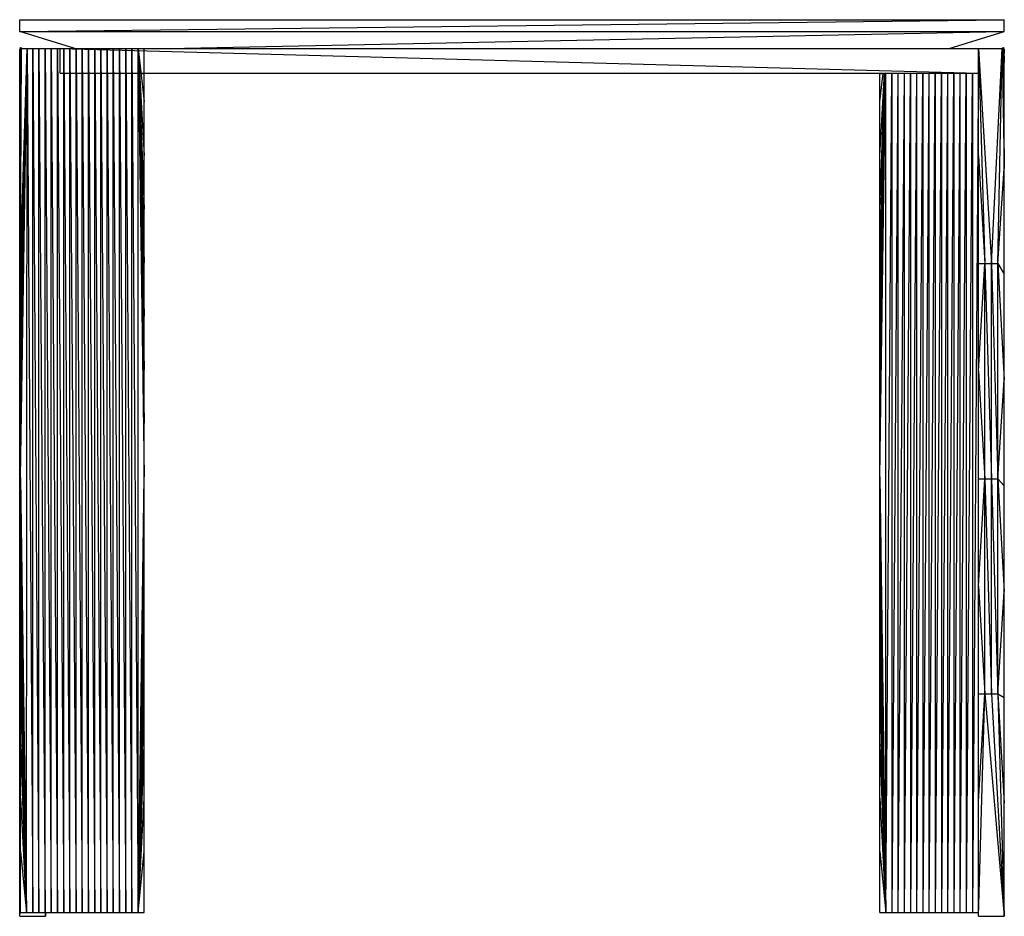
# Model space of a CAD drawing. Header units: millimetres. Extents: x 0 to 3648, y 0 to 1998.
# Tile 1 of 2: x 0 to 790, y 1279 to 1998. Entities that reach past the tile are written whole.
import ezdxf

# ---------------------------------------------------------------- set-up
doc = ezdxf.new("R2010")
doc.units = ezdxf.units.MM
doc.header["$MEASUREMENT"] = 0
doc.layers.add('Crea2D$visibili$tangenti', color=7, linetype='Continuous', true_color=0x000000)

msp = doc.modelspace()

# ---------------------------------------------------------------- linework, layer by layer
at = {"layer": 'Crea2D$visibili$tangenti'}
for p, q in [((0.08, 1988.9), (790.08, 1998.33)), ((0.08, 1988.9), (0.08, 1998.33)), ((0.08, 1998.33), (790.08, 1998.33)), ((790.08, 1988.9), (790.08, 1998.33)), ((0.08, 1988.93), (790.08, 1988.93)), ((0.08, 1988.9), (790.08, 1988.9)), ((44.14, 1975.29), (0.19, 1988.9)), ((119.19, 1975.29), (788.43, 1988.9)), ((746.02, 1975.29), (789.97, 1988.9)), ((0.53, 1931.38), (0.81, 1976.08)), ((0.53, 1931.38), (0.85, 1976.07)), ((0.53, 1931.38), (0.78, 1976.06)), ((0.53, 1931.38), (0.74, 1976.04)), ((0.53, 1931.38), (0.93, 1976.03)), ((0.53, 1931.38), (0.71, 1975.99)), ((0.53, 1931.38), (0.65, 1975.85)), ((0.53, 1974.3), (0.65, 1975.85)), ((0.53, 1931.38), (1.26, 1975.6)), ((0.65, 1975.85), (0.71, 1975.99)), ((0.71, 1975.99), (0.74, 1976.04)), ((0.74, 1976.04), (0.78, 1976.06)), ((0.78, 1976.06), (0.81, 1976.08)), ((0.81, 1976.08), (0.85, 1976.07)), ((0.85, 1976.07), (0.93, 1976.03)), ((0.93, 1976.03), (1.26, 1975.6)), ((1.26, 1975.6), (1.4, 1975.38)), ((788.76, 1975.38), (788.9, 1975.6)), ((788.9, 1975.6), (789.23, 1976.03)), ((788.9, 1975.6), (788.91, 1975.29)), ((789.23, 1976.03), (789.31, 1976.07)), ((789.23, 1976.03), (789.24, 1975.27)), ((789.31, 1976.07), (789.35, 1976.08)), ((789.31, 1976.07), (789.31, 1975.24)), ((789.35, 1976.08), (789.38, 1976.06)), ((789.35, 1976.08), (789.35, 1975.23)), ((789.38, 1976.06), (789.42, 1976.04)), ((789.38, 1976.06), (789.39, 1975.22)), ((789.42, 1976.04), (789.42, 1975.21)), ((789.42, 1976.04), (789.45, 1975.99)), ((789.45, 1975.99), (789.51, 1975.85)), ((789.45, 1975.99), (789.45, 1975.2)), ((789.51, 1975.85), (789.56, 1975.17)), ((789.51, 1975.85), (789.51, 1975.19)), ((0, 1971.15), (0.31, 1974.92)), ((0, 1971.15), (0.03, 1974.07)), ((0, 1971.15), (0.02, 1963.86)), ((0.02, 1963.86), (0.31, 1974.92)), ((0.02, 1974.3), (0.1, 1974.68)), ((0.02, 1963.86), (0.02, 1974.3)), ((0.02, 1963.86), (0.53, 1973.91)), ((0.02, 1963.86), (0.53, 1969.8)), ((0.03, 1974.07), (0.31, 1974.92)), ((0.1, 1974.68), (0.31, 1975)), ((0.31, 1975), (0.6, 1975.2)), ((0.31, 1974.92), (0.6, 1975.17)), ((0.53, 1931.38), (1.4, 1975.38)), ((0.53, 1888.45), (1.47, 1975.32)), ((0.53, 1888.45), (1.5, 1975.3)), ((0.53, 1630.89), (6, 1975.29)), ((0.53, 1673.82), (6, 1975.29)), ((0.53, 1759.67), (6, 1975.29)), ((0.53, 1716.75), (6, 1975.29)), ((0.53, 1802.6), (1.52, 1975.29)), ((0.53, 1802.6), (6, 1975.29)), ((0.53, 1888.45), (1.52, 1975.29)), ((0.53, 1845.53), (1.52, 1975.29)), ((0.53, 1888.45), (1.4, 1975.29)), ((0.53, 1974.3), (0.61, 1974.69)), ((0.53, 1931.38), (0.53, 1974.3)), ((0.6, 1975.17), (0.6, 1975.17)), ((0.6, 1975.12), (0.6, 1975.17)), ((0.61, 1974.69), (0.82, 1975)), ((0.82, 1975), (1.14, 1975.21)), ((1.14, 1975.21), (1.52, 1975.29)), ((1.4, 1975.38), (1.47, 1975.32)), ((1.47, 1975.32), (1.5, 1975.3)), ((1.5, 1975.3), (1.52, 1975.29)), ((1.52, 1975.29), (6, 1975.29)), ((1.52, 1975.29), (1.63, 1975.29)), ((5.51, 1281.58), (6, 1975.29)), ((6, 1975.29), (10.48, 1281.58)), ((6, 1975.29), (10.48, 1975.29)), ((10.48, 1975.29), (15.45, 1281.58)), ((10.48, 1281.58), (10.48, 1975.29)), ((10.48, 1975.29), (15.45, 1975.29)), ((15.45, 1975.29), (20.42, 1281.58)), ((15.45, 1281.58), (15.45, 1975.29)), ((15.45, 1975.29), (20.42, 1975.29)), ((20.42, 1975.29), (25.39, 1281.58)), ((20.42, 1281.58), (20.42, 1975.29)), ((20.42, 1975.29), (25.39, 1975.29)), ((25.39, 1975.29), (30.36, 1281.58)), ((25.39, 1281.58), (25.39, 1975.29)), ((25.39, 1975.29), (30.36, 1975.29)), ((30.36, 1975.29), (35.33, 1281.58)), ((30.36, 1281.58), (30.36, 1975.29)), ((30.36, 1975.29), (32.58, 1975.29)), ((32.58, 1975.29), (769.52, 1955.52)), ((32.58, 1975.29), (769.52, 1975.29)), ((32.58, 1955.52), (32.58, 1975.29)), ((35.33, 1281.58), (35.33, 1975.29)), ((35.33, 1975.22), (40.3, 1281.58)), ((40.3, 1975.29), (45.28, 1281.58)), ((40.3, 1281.58), (40.3, 1975.29)), ((45.28, 1975.29), (50.25, 1281.58)), ((45.28, 1281.58), (45.28, 1975.29)), ((50.25, 1975.29), (55.22, 1281.58)), ((50.25, 1281.58), (50.25, 1975.29)), ((55.22, 1975.29), (60.19, 1281.58)), ((55.22, 1281.58), (55.22, 1975.29)), ((60.19, 1975.29), (65.16, 1281.58)), ((60.19, 1281.58), (60.19, 1975.29)), ((65.16, 1975.29), (70.13, 1281.58)), ((65.16, 1281.58), (65.16, 1975.29)), ((70.13, 1975.29), (75.1, 1281.58)), ((70.13, 1281.58), (70.13, 1975.29)), ((75.1, 1975.29), (80.07, 1281.58)), ((75.1, 1281.58), (75.1, 1975.29)), ((80.07, 1975.29), (85.05, 1281.58)), ((80.07, 1281.58), (80.07, 1975.29)), ((85.05, 1975.29), (90.02, 1281.58)), ((85.05, 1281.58), (85.05, 1975.29)), ((90.02, 1975.29), (94.99, 1281.58)), ((90.02, 1281.58), (90.02, 1975.29)), ((94.99, 1975.29), (99.96, 1674.38)), ((94.99, 1975.29), (99.96, 1760.35)), ((94.99, 1975.29), (99.96, 1717.36)), ((94.99, 1975.29), (99.96, 1803.34)), ((94.99, 1975.29), (99.96, 1846.33)), ((94.99, 1975.29), (99.96, 1889.32)), ((94.99, 1281.58), (94.99, 1975.29)), ((94.99, 1975.29), (99.96, 1932.3)), ((95, 1974.8), (99.96, 1631.39)), ((99.96, 1932.3), (99.96, 1975.29)), ((769.48, 1888.93), (769.48, 1975.29)), ((769.48, 1975.28), (779.82, 1802.57)), ((769.48, 1975.28), (774.65, 1802.57)), ((769.52, 1975.29), (788.53, 1975.29)), ((769.52, 1955.52), (769.52, 1975.29)), ((779.82, 1802.57), (788.53, 1975.29)), ((784.99, 1802.57), (788.53, 1975.29)), ((788.53, 1975.29), (790.14, 1878.93)), ((788.53, 1975.29), (788.96, 1975.29)), ((788.64, 1975.29), (788.66, 1975.3)), ((788.66, 1975.3), (788.69, 1975.32)), ((788.66, 1975.3), (788.66, 1975.29)), ((788.69, 1975.32), (788.76, 1975.38)), ((788.69, 1975.32), (788.69, 1975.29)), ((788.76, 1975.38), (788.76, 1975.29)), ((788.76, 1975.38), (788.76, 1975.29)), ((788.96, 1975.29), (790.14, 1878.93)), ((788.96, 1975.29), (789.15, 1975.29)), ((789.15, 1975.29), (789.56, 1975.17)), ((789.15, 1975.29), (790.14, 1878.93)), ((789.15, 1975.29), (790.14, 1963.86)), ((789.15, 1975.29), (789.53, 1975.22)), ((789.53, 1975.22), (789.85, 1975)), ((789.56, 1975.17), (790.14, 1963.86)), ((789.56, 1975.17), (789.85, 1974.92)), ((789.85, 1975), (790.06, 1974.68)), ((789.85, 1974.92), (790.13, 1974.07)), ((789.85, 1974.92), (790.16, 1971.15)), ((789.85, 1974.92), (790.14, 1963.86)), ((790.06, 1974.68), (790.14, 1974.3)), ((790.13, 1974.07), (790.16, 1971.15)), ((790.14, 1963.86), (790.14, 1974.3)), ((790.14, 1963.86), (790.16, 1971.15)), ((0.02, 1878.93), (0.02, 1963.86)), ((790.14, 1878.93), (790.14, 1963.86)), ((32.58, 1955.52), (769.52, 1955.52)), ((98.79, 1955.27), (98.79, 1955.52)), ((98.79, 1955.52), (98.85, 1955.33)), ((98.79, 1955.52), (98.92, 1955.39)), ((98.79, 1955.52), (98.98, 1955.46)), ((98.79, 1955.02), (98.85, 1955.33)), ((98.79, 1955.27), (98.85, 1955.33)), ((98.79, 1955.02), (98.79, 1955.27)), ((98.79, 1955.02), (98.92, 1955.15)), ((98.79, 1954.78), (98.79, 1955.02)), ((98.79, 1955.02), (98.82, 1954.85)), ((98.79, 1955.02), (98.83, 1954.86)), ((98.79, 1955.02), (98.84, 1954.88)), ((98.79, 1955.02), (98.84, 1954.89)), ((98.79, 1955.02), (98.85, 1954.89)), ((98.79, 1955.02), (98.85, 1954.89)), ((98.79, 1955.02), (98.85, 1954.89)), ((98.79, 1955.02), (98.86, 1954.9)), ((98.79, 1955.02), (98.85, 1954.89)), ((98.79, 1954.78), (98.82, 1954.85)), ((98.79, 1954.78), (98.81, 1954.82)), ((98.79, 1954.78), (98.8, 1954.64)), ((98.79, 1954.53), (98.79, 1954.78)), ((98.79, 1954.78), (98.8, 1954.72)), ((98.79, 1954.78), (98.81, 1954.78)), ((98.79, 1954.53), (98.81, 1954.71)), ((98.79, 1954.53), (98.8, 1954.64)), ((98.8, 1954.72), (98.81, 1954.78)), ((98.8, 1954.64), (98.8, 1954.72)), ((98.81, 1954.71), (98.86, 1954.88)), ((98.81, 1954.82), (98.82, 1954.85)), ((98.81, 1954.78), (98.81, 1954.82)), ((98.82, 1954.85), (98.83, 1954.86)), ((98.83, 1954.86), (98.84, 1954.88)), ((98.84, 1954.88), (98.84, 1954.89)), ((98.84, 1954.89), (98.85, 1954.89)), ((98.85, 1955.33), (98.92, 1955.39)), ((98.85, 1955.33), (98.92, 1955.15)), ((98.85, 1954.89), (98.86, 1954.9)), ((98.85, 1954.89), (98.85, 1954.89)), ((98.85, 1954.89), (98.85, 1954.89)), ((98.85, 1954.89), (98.85, 1954.89)), ((98.86, 1954.9), (98.92, 1955.15)), ((98.86, 1954.9), (98.95, 1955.07)), ((98.86, 1954.88), (98.86, 1954.9)), ((98.92, 1955.39), (98.98, 1955.46)), ((98.92, 1955.15), (98.92, 1955.39)), ((98.92, 1955.39), (99.04, 1955.27)), ((98.92, 1955.15), (99.04, 1955.27)), ((98.92, 1955.15), (99.08, 1955.22)), ((98.92, 1955.15), (98.95, 1955.07)), ((98.95, 1955.07), (99.08, 1955.22)), ((98.98, 1955.46), (99.04, 1955.52)), ((98.98, 1955.46), (99.04, 1955.27)), ((98.98, 1955.46), (99.16, 1955.39)), ((99.04, 1955.52), (99.16, 1955.39)), ((99.04, 1955.27), (99.16, 1955.39)), ((99.04, 1955.27), (99.08, 1955.23)), ((99.04, 1955.27), (99.08, 1955.22)), ((99.04, 1955.27), (99.09, 1955.23)), ((99.08, 1955.23), (99.09, 1955.23)), ((99.08, 1955.22), (99.08, 1955.23)), ((99.09, 1955.23), (99.16, 1955.39)), ((99.09, 1955.23), (99.24, 1955.36)), ((99.16, 1955.39), (99.29, 1955.52)), ((99.16, 1955.39), (99.41, 1955.45)), ((99.16, 1955.39), (99.24, 1955.36)), ((99.24, 1955.36), (99.41, 1955.45)), ((99.29, 1955.52), (99.46, 1955.49)), ((99.29, 1955.52), (99.45, 1955.48)), ((99.29, 1955.52), (99.42, 1955.46)), ((99.29, 1955.52), (99.42, 1955.46)), ((99.29, 1955.52), (99.42, 1955.46)), ((99.29, 1955.52), (99.42, 1955.47)), ((99.29, 1955.52), (99.43, 1955.47)), ((99.29, 1955.52), (99.43, 1955.47)), ((99.29, 1955.52), (99.41, 1955.45)), ((99.41, 1955.45), (99.42, 1955.46)), ((99.41, 1955.45), (99.43, 1955.46)), ((99.42, 1955.46), (99.42, 1955.47)), ((99.42, 1955.47), (99.43, 1955.47)), ((99.42, 1955.46), (99.42, 1955.46)), ((99.42, 1955.46), (99.42, 1955.46)), ((99.43, 1955.46), (99.6, 1955.5)), ((99.43, 1955.47), (99.45, 1955.48)), ((99.43, 1955.47), (99.43, 1955.47)), ((99.45, 1955.48), (99.46, 1955.49)), ((99.46, 1955.49), (99.53, 1955.52)), ((99.46, 1955.49), (99.49, 1955.5)), ((99.49, 1955.5), (99.53, 1955.52)), ((99.49, 1955.5), (99.53, 1955.5)), ((99.53, 1955.5), (99.53, 1955.52)), ((99.53, 1955.52), (99.59, 1955.51)), ((99.53, 1955.52), (99.67, 1955.52)), ((99.53, 1955.5), (99.59, 1955.51)), ((99.59, 1955.51), (99.67, 1955.52)), ((99.6, 1955.5), (99.78, 1955.52)), ((99.67, 1955.52), (99.78, 1955.52)), ((690.2, 1631.39), (694.89, 1955.52)), ((690.2, 1674.38), (694.84, 1955.52)), ((690.2, 1717.36), (694.79, 1955.52)), ((690.2, 1760.35), (694.71, 1955.52)), ((690.2, 1803.34), (694.6, 1955.52)), ((690.2, 1846.33), (694.41, 1955.52)), ((690.2, 1889.32), (694.03, 1955.52)), ((690.2, 1932.3), (692.88, 1955.52)), ((690.2, 1932.3), (690.2, 1955.52)), ((690.38, 1955.52), (690.49, 1955.52)), ((690.38, 1955.52), (690.56, 1955.5)), ((690.49, 1955.52), (690.57, 1955.51)), ((690.49, 1955.52), (690.63, 1955.52)), ((690.56, 1955.5), (690.73, 1955.46)), ((690.57, 1955.51), (690.63, 1955.52)), ((690.57, 1955.51), (690.63, 1955.5)), ((690.63, 1955.52), (690.7, 1955.49)), ((690.63, 1955.52), (690.63, 1955.5)), ((690.63, 1955.52), (690.67, 1955.5)), ((690.63, 1955.5), (690.67, 1955.5)), ((690.67, 1955.5), (690.7, 1955.49)), ((690.7, 1955.49), (690.87, 1955.52)), ((690.7, 1955.49), (690.71, 1955.48)), ((690.71, 1955.48), (690.87, 1955.52)), ((690.71, 1955.48), (690.73, 1955.47)), ((690.73, 1955.47), (690.87, 1955.52)), ((690.73, 1955.47), (690.87, 1955.52)), ((690.73, 1955.47), (690.74, 1955.47)), ((690.73, 1955.47), (690.73, 1955.47)), ((690.73, 1955.46), (690.75, 1955.45)), ((690.74, 1955.46), (690.87, 1955.52)), ((690.74, 1955.46), (690.87, 1955.52)), ((690.74, 1955.46), (690.87, 1955.52)), ((690.74, 1955.47), (690.87, 1955.52)), ((690.74, 1955.47), (690.74, 1955.46)), ((690.74, 1955.46), (690.74, 1955.46)), ((690.74, 1955.46), (690.74, 1955.46)), ((690.74, 1955.46), (690.75, 1955.45)), ((690.75, 1955.45), (690.87, 1955.52)), ((690.75, 1955.45), (691, 1955.39)), ((690.75, 1955.45), (690.92, 1955.36)), ((690.87, 1955.52), (691, 1955.39)), ((690.92, 1955.36), (691, 1955.39)), ((690.92, 1955.36), (691.07, 1955.23)), ((691, 1955.39), (691.12, 1955.52)), ((691, 1955.39), (691.18, 1955.46)), ((691, 1955.39), (691.07, 1955.23)), ((691, 1955.39), (691.12, 1955.27)), ((691.07, 1955.23), (691.12, 1955.27)), ((691.07, 1955.23), (691.08, 1955.23)), ((691.08, 1955.22), (691.12, 1955.27)), ((691.08, 1955.23), (691.12, 1955.27)), ((691.08, 1955.23), (691.08, 1955.22)), ((691.08, 1955.22), (691.24, 1955.15)), ((691.08, 1955.22), (691.21, 1955.07)), ((691.12, 1955.52), (691.18, 1955.46)), ((691.12, 1955.27), (691.18, 1955.46)), ((691.12, 1955.27), (691.24, 1955.39)), ((691.12, 1955.27), (691.24, 1955.15)), ((691.18, 1955.46), (691.37, 1955.52)), ((691.18, 1955.46), (691.24, 1955.39)), ((691.21, 1955.07), (691.24, 1955.15)), ((691.21, 1955.07), (691.3, 1954.9)), ((691.24, 1955.39), (691.37, 1955.52)), ((691.24, 1955.15), (691.24, 1955.39)), ((691.24, 1955.39), (691.31, 1955.33)), ((691.24, 1955.15), (691.31, 1955.33)), ((691.24, 1955.15), (691.3, 1954.9)), ((691.24, 1955.15), (691.37, 1955.02)), ((691.3, 1954.9), (691.37, 1955.02)), ((691.3, 1954.9), (691.31, 1954.89)), ((691.3, 1954.9), (691.3, 1954.88)), ((691.3, 1954.88), (691.35, 1954.71)), ((691.31, 1955.33), (691.37, 1955.52)), ((691.31, 1955.33), (691.37, 1955.02)), ((691.31, 1955.33), (691.37, 1955.27)), ((691.31, 1954.89), (691.37, 1955.02)), ((691.31, 1954.89), (691.37, 1955.02)), ((691.31, 1954.89), (691.37, 1955.02)), ((691.31, 1954.89), (691.37, 1955.02)), ((691.31, 1954.89), (691.31, 1954.89)), ((691.31, 1954.89), (691.32, 1954.89)), ((691.31, 1954.89), (691.31, 1954.89)), ((691.31, 1954.89), (691.31, 1954.89)), ((691.32, 1954.88), (691.37, 1955.02)), ((691.32, 1954.89), (691.37, 1955.02)), ((691.32, 1954.89), (691.32, 1954.88)), ((691.32, 1954.88), (691.33, 1954.86)), ((691.33, 1954.86), (691.37, 1955.02)), ((691.33, 1954.86), (691.34, 1954.85)), ((691.34, 1954.85), (691.37, 1955.02)), ((691.34, 1954.85), (691.35, 1954.82)), ((691.34, 1954.85), (691.37, 1954.78)), ((691.35, 1954.82), (691.37, 1954.78)), ((691.35, 1954.82), (691.35, 1954.78)), ((691.35, 1954.78), (691.37, 1954.78)), ((691.35, 1954.78), (691.36, 1954.72)), ((691.35, 1954.71), (691.37, 1954.53)), ((691.36, 1954.64), (691.37, 1954.78)), ((691.36, 1954.72), (691.37, 1954.78)), ((691.36, 1954.72), (691.36, 1954.64)), ((691.36, 1954.64), (691.37, 1954.53)), ((691.37, 1955.27), (691.37, 1955.52)), ((691.37, 1955.02), (691.37, 1955.27)), ((691.37, 1954.78), (691.37, 1955.02)), ((691.37, 1954.53), (691.37, 1954.78)), ((695.17, 1281.58), (700, 1955.52)), ((695.17, 1281.58), (695.17, 1955.52)), ((700.14, 1281.58), (704.97, 1955.52)), ((700.14, 1281.58), (700.14, 1955.52)), ((705.11, 1281.58), (709.94, 1955.52)), ((705.11, 1281.58), (705.11, 1955.52)), ((710.09, 1281.58), (714.91, 1955.52)), ((710.09, 1281.58), (710.09, 1955.52)), ((715.06, 1281.58), (719.89, 1955.52)), ((715.06, 1281.58), (715.06, 1955.52)), ((720.03, 1281.58), (724.86, 1955.52)), ((720.03, 1281.58), (720.03, 1955.52)), ((725, 1281.58), (729.83, 1955.52)), ((725, 1281.58), (725, 1955.52)), ((729.97, 1281.58), (734.8, 1955.52)), ((729.97, 1281.58), (729.97, 1955.52)), ((734.94, 1281.58), (739.77, 1955.52)), ((734.94, 1281.58), (734.94, 1955.52)), ((739.91, 1281.58), (744.74, 1955.52)), ((739.91, 1281.58), (739.91, 1955.52)), ((744.88, 1281.58), (749.71, 1955.52)), ((744.88, 1281.58), (744.88, 1955.52)), ((749.86, 1281.58), (754.69, 1955.52)), ((749.86, 1281.58), (749.86, 1955.52)), ((754.83, 1281.58), (754.83, 1955.52)), ((754.83, 1281.58), (759.66, 1955.52)), ((759.8, 1281.58), (764.63, 1955.52)), ((759.8, 1281.58), (759.8, 1955.52)), ((764.77, 1281.58), (764.77, 1955.52)), ((768.53, 1955.52), (768.63, 1955.52)), ((768.53, 1955.52), (768.73, 1955.5)), ((768.63, 1955.52), (768.72, 1955.51)), ((768.63, 1955.52), (768.77, 1955.52)), ((768.72, 1955.51), (768.77, 1955.52)), ((768.72, 1955.51), (768.78, 1955.5)), ((768.73, 1955.5), (768.9, 1955.45)), ((768.77, 1955.52), (768.84, 1955.49)), ((768.77, 1955.52), (768.78, 1955.5)), ((768.77, 1955.52), (768.82, 1955.5)), ((768.78, 1955.5), (768.82, 1955.5)), ((768.82, 1955.5), (768.84, 1955.49)), ((768.84, 1955.49), (769.02, 1955.52)), ((768.84, 1955.49), (768.86, 1955.48)), ((768.86, 1955.48), (769.02, 1955.52)), ((768.86, 1955.48), (768.87, 1955.47)), ((768.87, 1955.47), (769.02, 1955.52)), ((768.87, 1955.47), (768.88, 1955.47)), ((768.88, 1955.47), (769.02, 1955.52)), ((768.88, 1955.47), (768.89, 1955.47)), ((768.89, 1955.46), (769.02, 1955.52)), ((768.89, 1955.46), (769.02, 1955.52)), ((768.89, 1955.46), (769.02, 1955.52)), ((768.89, 1955.47), (769.02, 1955.52)), ((768.89, 1955.47), (768.89, 1955.46)), ((768.89, 1955.46), (768.89, 1955.46)), ((768.89, 1955.46), (768.89, 1955.46)), ((768.89, 1955.46), (768.9, 1955.45)), ((768.9, 1955.45), (769.02, 1955.52)), ((768.9, 1955.45), (769.15, 1955.39)), ((768.9, 1955.45), (769.07, 1955.36)), ((769.02, 1955.52), (769.15, 1955.39)), ((769.07, 1955.36), (769.15, 1955.39)), ((769.07, 1955.36), (769.22, 1955.23)), ((769.15, 1955.39), (769.27, 1955.52)), ((769.15, 1955.39), (769.33, 1955.46)), ((769.15, 1955.39), (769.22, 1955.23)), ((769.15, 1955.39), (769.27, 1955.27)), ((769.22, 1955.23), (769.27, 1955.27)), ((769.22, 1955.23), (769.23, 1955.23)), ((769.23, 1955.22), (769.27, 1955.27)), ((769.23, 1955.23), (769.27, 1955.27)), ((769.23, 1955.23), (769.23, 1955.22)), ((769.23, 1955.22), (769.39, 1955.15)), ((769.23, 1955.22), (769.35, 1955.07)), ((769.27, 1955.52), (769.33, 1955.46)), ((769.27, 1955.27), (769.33, 1955.46)), ((769.27, 1955.27), (769.39, 1955.39)), ((769.27, 1955.27), (769.39, 1955.15)), ((769.33, 1955.46), (769.52, 1955.52)), ((769.33, 1955.46), (769.39, 1955.39)), ((769.35, 1955.07), (769.39, 1955.15)), ((769.35, 1955.07), (769.45, 1954.9)), ((769.39, 1955.39), (769.52, 1955.52)), ((769.39, 1955.15), (769.39, 1955.39)), ((769.39, 1955.39), (769.45, 1955.33)), ((769.39, 1955.15), (769.45, 1955.33)), ((769.39, 1955.15), (769.45, 1954.9)), ((769.39, 1955.15), (769.52, 1955.02)), ((769.45, 1955.33), (769.52, 1955.52)), ((769.45, 1955.33), (769.52, 1955.02)), ((769.45, 1955.33), (769.52, 1955.27)), ((769.45, 1954.9), (769.52, 1955.02)), ((769.45, 1954.9), (769.46, 1954.89)), ((769.45, 1954.9), (769.5, 1954.73)), ((769.46, 1954.89), (769.52, 1955.02)), ((769.46, 1954.89), (769.52, 1955.02)), ((769.46, 1954.89), (769.52, 1955.02)), ((769.46, 1954.89), (769.52, 1955.02)), ((769.46, 1954.89), (769.46, 1954.89)), ((769.46, 1954.89), (769.47, 1954.89)), ((769.46, 1954.89), (769.46, 1954.89)), ((769.46, 1954.89), (769.46, 1954.89)), ((769.47, 1954.88), (769.52, 1955.02)), ((769.47, 1954.89), (769.52, 1955.02)), ((769.47, 1954.89), (769.47, 1954.88)), ((769.47, 1954.88), (769.48, 1954.86)), ((769.48, 1954.86), (769.52, 1955.02)), ((769.48, 1954.86), (769.49, 1954.85)), ((769.49, 1954.85), (769.52, 1955.02)), ((769.49, 1954.85), (769.49, 1954.82)), ((769.49, 1954.85), (769.52, 1954.78)), ((769.49, 1954.82), (769.52, 1954.78)), ((769.49, 1954.82), (769.5, 1954.78)), ((769.5, 1954.78), (769.52, 1954.78)), ((769.5, 1954.78), (769.51, 1954.72)), ((769.5, 1954.73), (769.52, 1954.53)), ((769.51, 1954.64), (769.52, 1954.78)), ((769.51, 1954.72), (769.52, 1954.78)), ((769.51, 1954.72), (769.51, 1954.64)), ((769.51, 1954.64), (769.52, 1954.53)), ((769.52, 1955.27), (769.52, 1955.52)), ((769.52, 1955.02), (769.52, 1955.27)), ((769.52, 1954.78), (769.52, 1955.02)), ((769.52, 1954.53), (769.52, 1954.78)), ((764.77, 1281.58), (769.48, 1938.37)), ((0.02, 1878.93), (0.53, 1928.99)), ((0.53, 1888.45), (0.53, 1931.38)), ((99.96, 1889.32), (99.96, 1932.3)), ((690.2, 1889.32), (690.2, 1932.3)), ((0.02, 1878.93), (0.53, 1920.89)), ((0.02, 1878.93), (0.53, 1909.59)), ((99.96, 1846.33), (99.96, 1889.32)), ((690.2, 1846.33), (690.2, 1889.32)), ((769.48, 1888.93), (774.65, 1802.57)), ((769.48, 1802.57), (769.48, 1888.93)), ((0.53, 1845.53), (0.53, 1888.45)), ((0.02, 1878.93), (0.53, 1871.33)), ((0.02, 1794), (0.02, 1878.93)), ((784.99, 1802.57), (790.14, 1878.93)), ((790.14, 1794), (790.14, 1878.93)), ((0.53, 1802.6), (0.53, 1845.53)), ((99.96, 1803.34), (99.96, 1846.33)), ((690.2, 1803.34), (690.2, 1846.33)), ((0.53, 1759.67), (0.53, 1802.6)), ((99.96, 1760.35), (99.96, 1803.34)), ((690.2, 1760.35), (690.2, 1803.34)), ((769.48, 1716.21), (774.65, 1802.57)), ((769.48, 1802.57), (774.65, 1802.57)), ((769.48, 1716.21), (769.48, 1802.57)), ((774.65, 1802.57), (779.82, 1802.57)), ((774.65, 1802.57), (779.82, 1629.85)), ((774.65, 1629.85), (774.65, 1802.57)), ((779.82, 1802.57), (784.99, 1802.57)), ((779.82, 1802.57), (784.99, 1629.85)), ((779.82, 1629.85), (779.82, 1802.57)), ((784.99, 1802.57), (790.14, 1709.07)), ((784.99, 1802.57), (790.14, 1794)), ((784.99, 1629.85), (784.99, 1802.57)), ((0.02, 1794), (0.53, 1794.85)), ((0.02, 1709.07), (0.02, 1794)), ((790.14, 1709.07), (790.14, 1794)), ((0.53, 1716.75), (0.53, 1759.67)), ((99.96, 1717.36), (99.96, 1760.35)), ((690.2, 1717.36), (690.2, 1760.35)), ((0.02, 1709.07), (0.53, 1718.38)), ((0.53, 1673.82), (0.53, 1716.75)), ((99.96, 1674.38), (99.96, 1717.36)), ((690.2, 1674.38), (690.2, 1717.36)), ((769.48, 1716.21), (774.65, 1629.85)), ((769.48, 1629.85), (769.48, 1716.21)), ((0.02, 1709.07), (0.53, 1701.18)), ((0.02, 1624.14), (0.02, 1709.07)), ((784.99, 1629.85), (790.14, 1709.07)), ((790.14, 1624.14), (790.14, 1709.07)), ((0.53, 1630.89), (0.53, 1673.82)), ((99.96, 1631.39), (99.96, 1674.38)), ((690.2, 1631.39), (690.2, 1674.38)), ((0.53, 1630.89), (5.51, 1281.58)), ((0.53, 1587.97), (0.53, 1630.89)), ((94.99, 1281.58), (99.96, 1631.39)), ((99.96, 1588.4), (99.96, 1631.39)), ((690.2, 1631.39), (695.17, 1281.58)), ((690.2, 1588.4), (690.2, 1631.39)), ((769.48, 1543.49), (774.65, 1629.85)), ((769.48, 1629.85), (774.65, 1629.85)), ((769.48, 1543.49), (769.48, 1629.85)), ((774.65, 1629.85), (779.82, 1629.85)), ((774.65, 1629.85), (779.82, 1457.13)), ((774.65, 1457.13), (774.65, 1629.85)), ((779.82, 1629.85), (784.99, 1629.85)), ((779.82, 1629.85), (784.99, 1457.13)), ((779.82, 1457.13), (779.82, 1629.85)), ((784.99, 1629.85), (790.14, 1539.21)), ((784.99, 1629.85), (790.14, 1624.14)), ((784.99, 1457.13), (784.99, 1629.85)), ((0.02, 1624.14), (0.53, 1624.71)), ((0.02, 1539.21), (0.02, 1624.14)), ((790.14, 1539.21), (790.14, 1624.14)), ((94.99, 1281.58), (99.96, 1588.4)), ((99.96, 1545.41), (99.96, 1588.4)), ((690.2, 1588.4), (695.17, 1281.58)), ((690.2, 1545.41), (690.2, 1588.4)), ((0.53, 1587.97), (5.51, 1281.58)), ((0.53, 1545.04), (0.53, 1587.97)), ((0.02, 1539.21), (0.53, 1548.23)), ((0.53, 1545.04), (5.51, 1281.58)), ((0.53, 1502.12), (0.53, 1545.04)), ((94.99, 1281.58), (99.96, 1545.41)), ((99.96, 1502.42), (99.96, 1545.41)), ((690.2, 1545.41), (695.17, 1281.58)), ((690.2, 1502.42), (690.2, 1545.41)), ((769.48, 1543.49), (774.65, 1457.13)), ((769.48, 1457.13), (769.48, 1543.49)), ((0.02, 1539.21), (0.53, 1531.03)), ((0.02, 1454.27), (0.02, 1539.21)), ((784.99, 1457.13), (790.14, 1539.21)), ((790.14, 1454.27), (790.14, 1539.21)), ((0.53, 1502.12), (5.51, 1281.58)), ((0.53, 1459.19), (0.53, 1502.12)), ((94.99, 1281.58), (99.96, 1502.42)), ((99.96, 1459.44), (99.96, 1502.42)), ((690.2, 1502.42), (695.17, 1281.58)), ((690.2, 1459.44), (690.2, 1502.42)), ((0.02, 1454.27), (0.53, 1454.56)), ((0.02, 1369.34), (0.02, 1454.27)), ((0.53, 1459.19), (5.51, 1281.58)), ((0.53, 1416.26), (0.53, 1459.19)), ((94.99, 1281.58), (99.96, 1459.44)), ((99.96, 1416.45), (99.96, 1459.44)), ((690.2, 1459.44), (695.17, 1281.58)), ((690.2, 1416.45), (690.2, 1459.44)), ((769.48, 1457.13), (774.65, 1457.13)), ((769.48, 1370.77), (774.65, 1457.13)), ((769.48, 1278.51), (774.65, 1457.13)), ((769.48, 1370.77), (769.48, 1457.13)), ((774.65, 1457.13), (790.14, 1278.51)), ((774.65, 1457.13), (779.82, 1457.13)), ((779.82, 1457.13), (790.14, 1278.51)), ((779.82, 1457.13), (784.99, 1457.13)), ((784.99, 1457.13), (790.14, 1278.51)), ((784.99, 1457.13), (790.14, 1369.34)), ((784.99, 1457.13), (790.14, 1454.27)), ((790.14, 1369.34), (790.14, 1454.27)), ((0.53, 1416.26), (5.51, 1281.58)), ((0.53, 1373.34), (0.53, 1416.26)), ((94.99, 1281.58), (99.96, 1416.45)), ((99.96, 1373.46), (99.96, 1416.45)), ((690.2, 1416.45), (695.17, 1281.58)), ((690.2, 1373.46), (690.2, 1416.45)), ((0.02, 1369.34), (0.53, 1378.09)), ((0.02, 1278.51), (0.02, 1369.34)), ((0.53, 1373.34), (5.51, 1281.58)), ((0.53, 1330.41), (0.53, 1373.34)), ((94.99, 1281.58), (99.96, 1373.46)), ((99.96, 1330.47), (99.96, 1373.46)), ((690.2, 1373.46), (695.17, 1281.58)), ((690.2, 1330.47), (690.2, 1373.46)), ((769.48, 1278.51), (769.48, 1370.77)), ((790.14, 1278.51), (790.14, 1369.34)), ((0.53, 1330.41), (5.51, 1281.58)), ((0.53, 1281.58), (0.53, 1330.41)), ((94.99, 1281.58), (99.96, 1330.47)), ((99.96, 1281.58), (99.96, 1330.47)), ((690.2, 1330.47), (695.17, 1281.58)), ((690.2, 1281.58), (690.2, 1330.47)), ((0.02, 1278.51), (0.53, 1296.3)), ((0.02, 1278.51), (0.53, 1287.38)), ((0.02, 1278.51), (0.53, 1284.42)), ((0.53, 1281.58), (5.51, 1281.58)), ((5.51, 1281.58), (10.48, 1281.58)), ((10.48, 1281.58), (15.45, 1281.58)), ((15.45, 1281.58), (20.42, 1281.58)), ((20.42, 1281.58), (25.39, 1281.58)), ((20.6, 1281.58), (20.68, 1278.51)), ((20.68, 1278.51), (20.68, 1281.58)), ((25.39, 1281.58), (30.36, 1281.58)), ((30.36, 1281.58), (35.33, 1281.58)), ((35.33, 1281.58), (40.3, 1281.58)), ((40.3, 1281.58), (45.28, 1281.58)), ((45.28, 1281.58), (50.25, 1281.58)), ((50.25, 1281.58), (55.22, 1281.58)), ((55.22, 1281.58), (60.19, 1281.58)), ((60.19, 1281.58), (65.16, 1281.58)), ((65.16, 1281.58), (70.13, 1281.58)), ((70.13, 1281.58), (75.1, 1281.58)), ((75.1, 1281.58), (80.07, 1281.58)), ((80.07, 1281.58), (85.05, 1281.58)), ((85.05, 1281.58), (90.02, 1281.58)), ((90.02, 1281.58), (94.99, 1281.58)), ((94.99, 1281.58), (99.96, 1281.58)), ((690.2, 1281.58), (695.17, 1281.58)), ((695.17, 1281.58), (700.14, 1281.58)), ((700.14, 1281.58), (705.11, 1281.58)), ((705.11, 1281.58), (710.09, 1281.58)), ((710.09, 1281.58), (715.06, 1281.58)), ((715.06, 1281.58), (720.03, 1281.58)), ((720.03, 1281.58), (725, 1281.58)), ((725, 1281.58), (729.97, 1281.58)), ((729.97, 1281.58), (734.94, 1281.58)), ((734.94, 1281.58), (739.91, 1281.58)), ((739.91, 1281.58), (744.88, 1281.58)), ((744.88, 1281.58), (749.86, 1281.58)), ((749.86, 1281.58), (754.83, 1281.58)), ((754.83, 1281.58), (759.8, 1281.58)), ((759.8, 1281.58), (764.77, 1281.58)), ((764.77, 1281.58), (769.48, 1281.58)), ((0.02, 1278.51), (20.68, 1278.51)), ((769.48, 1278.51), (790.14, 1278.51))]:
    msp.add_line(p, q, dxfattribs=at)

doc.saveas('drawing.dxf')
